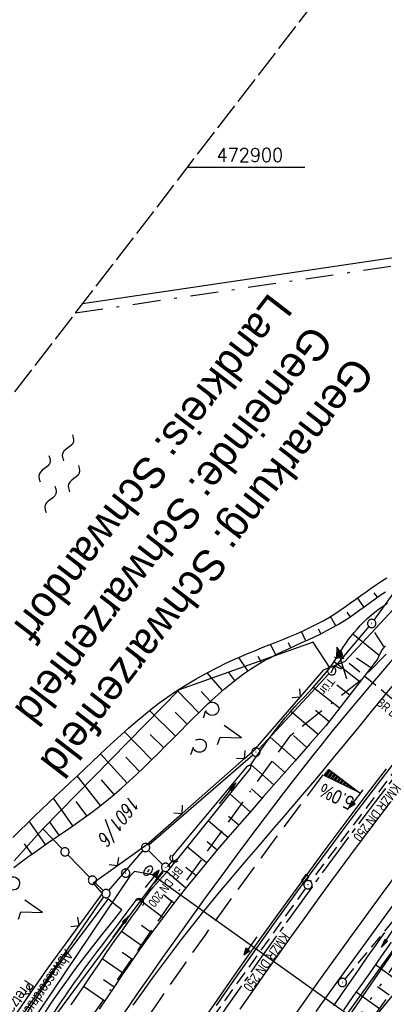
# Model space of a CAD drawing. Extents: x 510908 to 511586, y 472554 to 473315.
# Tile 9 of 34: x 511009 to 511075, y 472749 to 472927. Entities that reach past the tile are written whole.
import ezdxf
from ezdxf.enums import TextEntityAlignment as Align

# ---------------------------------------------------------------- set-up
doc = ezdxf.new("R2010")
doc.units = 0
doc.header["$LTSCALE"] = 10
doc.header["$MEASUREMENT"] = 0
for name, pattern in [('ACAD_ISO16W100', [73, 15, -6.5, 15, -6.5, 15, -7, 1, -7]), ('ACHSE', [5.5, 4, -0.5, 0.5, -0.5]), ('AUSGEZOGEN', [0]), ('LT00', [0]), ('LT05', [0.7, 0.5, -0.2]), ('LT08', [0.42, 0.2, -0.1, 0.02, -0.1]), ('LT09', [0.54, 0.2, -0.1, 0.02, -0.1, 0.02, -0.1]), ('LT14', [0.6, 0.5, -0.1]), ('STRICHLINIE2', [0.375, 0.25, -0.125])]:
    doc.linetypes.add(name, pattern=pattern)
doc.layers.get('0').update_dxf_attribs({"linetype": 'LT00'})
for name, color, linetype in [('--WASSER_NUTZUNG', 180, 'Continuous'), ('-AX-020', 250, 'ACHSE'), ('-Halt-Pfeil', 4, 'LT00'), ('-Haltung', 182, 'STRICHLINIE2'), ('-Haltungsbeschriftung', 182, 'LT00'), ('-QUE-20W', 11, 'LT00'), ('ABWASSERLTG', 24, 'LT00'), ('ABWASSERLTG_TEXT', 26, 'Continuous'), ('BAB-KABEL', 220, 'ACAD_ISO16W100'), ('DFK_AB_L', 21, 'LT00'), ('DFK_AB_P', 7, 'LT00'), ('DFK_FLUR_NR', 250, 'LT00'), ('DFK_GZPKT', 250, 'LT00'), ('DFK_KATASTER', 250, 'LT00'), ('DFK_NUTZUNG', 250, 'LT00'), ('GEMARKUNGSGRENZE', 3, 'LT09'), ('GEMEINDEGRENZE', 3, 'LT08'), ('GRENZNAME', 250, 'Continuous'), ('PFEIL', 140, 'AUSGEZOGEN'), ('TOR_TEXT', 11, 'Continuous'), ('V93_AFBR_BAB', 250, 'LT00'), ('V93_BOESCH', 250, 'LT00'), ('V93_BOSCHUNG', 250, 'LT00'), ('V93_GRABEN', 250, 'LT00'), ('V93_KA_PRUF', 182, 'LT00'), ('V93_LD_MARK', 250, 'LT00'), ('V93_LG_MARK', 250, 'LT05'), ('V93_RASTER', 250, 'LT00'), ('V93_RINNE', 182, 'LT00'), ('V93_SINKK', 182, 'LT00'), ('V93_TOR', 10, 'LT00'), ('V93_UK_DURCH', 182, 'LT00'), ('V93_W_UNT_HY', 130, 'LT00'), ('V93_ZAUN', 40, 'LT00')]:
    doc.layers.add(name, color=color, linetype=linetype)
doc.layers.add('-BLATT_93-RAND', color=7, linetype='LT14', plot=False)
doc.styles.add('Beschrift', font='ARIAL.TTF')
doc.styles.add('Haltungsbeschriftung', font='ARIAL.TTF', dxfattribs={"width": 0.75})
doc.styles.get("Standard").update_dxf_attribs({"font": 'romans.shx'})
doc.styles.add('UNIR-H', font='unir_h.shx', dxfattribs={"width": 0.8})
doc.styles.add('Versorgungsltg', font='ARIAL.TTF', dxfattribs={"width": 0.8, "height": 2})

# ---------------------------------------------------------------- blocks, each defined once
blk = doc.blocks.new('SYMB7201')
at = {"color": 0, "linetype": 'ByBlock'}
for p, q in [((0, 0.385), (-0.11, 0.015)), ((-0.255, -0.385), (-0.115, -0.385)), ((0.445, -0.385), (0.585, -0.385))]:
    blk.add_line(p, q, dxfattribs=at)
for points in [[(0.25, 0.015), (0.11, 0.015), (0, 0.385)], [(-0.393816, -0.383308), (-0.416239, -0.362945), (-0.432849, -0.337617), (-0.442589, -0.308936), (-0.444836, -0.27873), (-0.439449, -0.248923), (-0.426769, -0.221415), (-0.407606, -0.197958), (-0.38318, -0.180047), (-0.355047, -0.168823), (-0.325, -0.165), (-0.294953, -0.168823), (-0.26682, -0.180047), (-0.242394, -0.197959), (-0.223231, -0.221415), (-0.210551, -0.248923), (-0.205164, -0.27873), (-0.207411, -0.308936), (-0.21715, -0.337617), (-0.233761, -0.362945), (-0.256184, -0.383308)], [(0.306185, -0.383308), (0.283761, -0.362945), (0.267151, -0.337617), (0.257411, -0.308936), (0.255164, -0.27873), (0.260552, -0.248923), (0.273231, -0.221415), (0.292394, -0.197958), (0.31682, -0.180047), (0.344953, -0.168823), (0.375, -0.165), (0.405047, -0.168823), (0.43318, -0.180047), (0.457606, -0.197959), (0.476769, -0.221415), (0.489449, -0.248923), (0.494836, -0.27873), (0.492589, -0.308936), (0.48285, -0.337617), (0.466239, -0.362945), (0.443816, -0.383308)]]:
    blk.add_lwpolyline(points, dxfattribs=at)
blk = doc.blocks.new('SYMB7010')
at = {"color": 0, "linetype": 'ByBlock'}
for points in [[(-0.031408, 0.499213), (-0.093728, 0.49134), (-0.15457, 0.475719), (-0.212975, 0.452595), (-0.268021, 0.422333), (-0.31884, 0.385411), (-0.36463, 0.342411), (-0.40467, 0.29401), (-0.438329, 0.240973), (-0.465074, 0.184136), (-0.484486, 0.124395), (-0.496256, 0.062692), (-0.5002, 0)], [(-0.5002, 0), (-0.496256, -0.062692), (-0.484486, -0.124395), (-0.465075, -0.184136), (-0.438329, -0.240973), (-0.404671, -0.29401), (-0.36463, -0.342411), (-0.31884, -0.385411), (-0.268021, -0.422333), (-0.212975, -0.452595), (-0.154571, -0.475719), (-0.093728, -0.49134), (-0.031408, -0.499213), (0.031408, -0.499213)], [(0.5002, 0), (0.496256, 0.062692), (0.484485, 0.124395), (0.465074, 0.184136), (0.438329, 0.240973), (0.40467, 0.29401), (0.36463, 0.342411), (0.31884, 0.385411), (0.268021, 0.422333), (0.212975, 0.452595), (0.15457, 0.475719), (0.093728, 0.49134), (0.031408, 0.499213), (-0.031408, 0.499213)], [(0.031408, -0.499213), (0.093728, -0.491341), (0.15457, -0.475719), (0.212975, -0.452595), (0.268021, -0.422333), (0.31884, -0.385411), (0.36463, -0.342411), (0.404671, -0.294011), (0.438329, -0.240974), (0.465075, -0.184136), (0.484486, -0.124395), (0.496256, -0.062692), (0.500201, 0)]]:
    blk.add_lwpolyline(points, dxfattribs=at)
blk = doc.blocks.new('SYMB0003')
at = {"color": 0, "linetype": 'ByBlock'}
for p, q in [((-0.015712, 0), (0.010166, 0.012015)), ((0, -0.021257), (-0.015712, 0)), ((0.010166, 0.012015), (0, -0.021257))]:
    blk.add_line(p, q, dxfattribs=at)
for points in [[(-0.031395, 0.499013), (-0.093691, 0.491144), (-0.154509, 0.475528), (-0.21289, 0.452414), (-0.267913, 0.422164), (-0.318712, 0.385257), (-0.364484, 0.342274), (-0.404509, 0.293893), (-0.438154, 0.240877), (-0.464888, 0.184062), (-0.484292, 0.124345), (-0.496058, 0.062667), (-0.5, 0)], [(-0.5, 0), (-0.496058, -0.062667), (-0.484292, -0.124345), (-0.464888, -0.184062), (-0.438154, -0.240877), (-0.404509, -0.293893), (-0.364485, -0.342274), (-0.318712, -0.385257), (-0.267914, -0.422164), (-0.21289, -0.452414), (-0.154509, -0.475529), (-0.093691, -0.491144), (-0.031395, -0.499014), (0.031395, -0.499014)], [(0.5, 0), (0.496057, 0.062667), (0.484292, 0.124345), (0.464888, 0.184062), (0.438153, 0.240877), (0.404509, 0.293893), (0.364484, 0.342274), (0.318712, 0.385257), (0.267913, 0.422164), (0.21289, 0.452414), (0.154509, 0.475528), (0.093691, 0.491144), (0.031395, 0.499013), (-0.031395, 0.499013)], [(0.031395, -0.499014), (0.093691, -0.491144), (0.154509, -0.475529), (0.21289, -0.452414), (0.267914, -0.422164), (0.318712, -0.385257), (0.364485, -0.342274), (0.404509, -0.293893), (0.438154, -0.240877), (0.464889, -0.184062), (0.484292, -0.124345), (0.496058, -0.062667), (0.5, 0)]]:
    blk.add_lwpolyline(points, dxfattribs=at)
blk = doc.blocks.new('SYMB7250')
at = {"color": 0, "linetype": 'ByBlock'}
for points in [[(-0.25, 0.28), (-0.208333, 0.308889), (-0.166667, 0.331111), (-0.125, 0.34), (-0.083333, 0.331111), (-0.041667, 0.308889), (0, 0.28)], [(0, 0.28), (0.041667, 0.251111), (0.083333, 0.228889), (0.125, 0.22), (0.166667, 0.228889), (0.208333, 0.251111), (0.25, 0.28)], [(-0.74, 0), (-0.698333, 0.028889), (-0.656667, 0.051111), (-0.615, 0.06), (-0.573333, 0.051111), (-0.531667, 0.028889), (-0.49, 0)], [(-0.49, 0), (-0.448333, -0.028889), (-0.406667, -0.051111), (-0.365, -0.06), (-0.323333, -0.051111), (-0.281667, -0.028889), (-0.24, 0)], [(0.24, 0), (0.281667, 0.028889), (0.323333, 0.051111), (0.365, 0.06), (0.406667, 0.051111), (0.448333, 0.028889), (0.49, 0)], [(0.49, 0), (0.531667, -0.028889), (0.573333, -0.051111), (0.615, -0.06), (0.656667, -0.051111), (0.698333, -0.028889), (0.74, 0)], [(-0.25, -0.28), (-0.208333, -0.251111), (-0.166667, -0.228889), (-0.125, -0.22), (-0.083333, -0.228889), (-0.041667, -0.251111), (0, -0.28)], [(0, -0.28), (0.041667, -0.308889), (0.083333, -0.331111), (0.125, -0.34), (0.166667, -0.331111), (0.208333, -0.308889), (0.25, -0.28)]]:
    blk.add_lwpolyline(points, dxfattribs=at)
blk = doc.blocks.new('SYMB0070')
at = {"color": 0, "linetype": 'ByBlock'}
for p, q in [((-0.5, 0), (0.2, 0)), ((0.5, 0), (0.2, 0.1)), ((0.2, 0.1), (0.2, 0)), ((0.468, 0), (0.21, 0.086)), ((0.21, 0.086), (0.21, -0.086)), ((0.21, -0.086), (0.468, 0)), ((0.22, -0.072), (0.437, 0)), ((0.23, -0.058), (0.405, 0)), ((0.24, -0.045), (0.374, 0)), ((0.342, 0), (0.25, 0.031)), ((0.25, 0.031), (0.25, -0.031)), ((0.25, -0.031), (0.342, 0)), ((0.26, -0.017), (0.31, 0)), ((0.27, -0.003), (0.279, 0))]:
    blk.add_line(p, q, dxfattribs=at)
for points in [[(0.2, 0), (0.2, -0.1), (0.5, 0)], [(0.437, 0), (0.22, 0.072), (0.22, -0.072)], [(0.405, 0), (0.23, 0.058), (0.23, -0.058)], [(0.374, 0), (0.24, 0.045), (0.24, -0.045)], [(0.31, 0), (0.26, 0.017), (0.26, -0.017)], [(0.279, 0), (0.27, 0.003), (0.27, -0.003)]]:
    blk.add_lwpolyline(points, dxfattribs=at)
blk = doc.blocks.new('SYMB1121')
at = {"color": 0, "linetype": 'ByBlock'}
blk.add_line((-0.15, 0), (0.15, 0), dxfattribs=at)
for points in [[(-0.5, 0, 0), (-0.49, 0.06, 0), (-0.46, 0.115, 0), (-0.415, 0.165, 0), (-0.355, 0.21, 0), (-0.28, 0.25, 0), (-0.19, 0.275, 0), (-0.1, 0.295, 0), (0, 0.3, 0)], [(0, -0.3, 0), (-0.1, -0.295, 0), (-0.19, -0.275, 0), (-0.28, -0.25, 0), (-0.355, -0.21, 0), (-0.415, -0.165, 0), (-0.46, -0.115, 0), (-0.49, -0.06, 0), (-0.5, 0, 0)], [(0, 0.3, 0), (0.1, 0.295, 0), (0.19, 0.275, 0), (0.28, 0.25, 0), (0.355, 0.21, 0), (0.415, 0.165, 0), (0.46, 0.115, 0), (0.49, 0.06, 0), (0.5, 0, 0)], [(0.5, 0, 0), (0.49, -0.06, 0), (0.46, -0.115, 0), (0.415, -0.165, 0), (0.355, -0.21, 0), (0.28, -0.25, 0), (0.19, -0.275, 0), (0.1, -0.295, 0), (0, -0.3, 0)]]:
    blk.add_polyline3d(points, dxfattribs=at)
blk = doc.blocks.new('SYMB0024')
at = {"color": 0, "linetype": 'ByBlock'}
for p, q in [((-0.5, 0.5), (0, 0)), ((0, 0), (0.5, 0.5))]:
    blk.add_line(p, q, dxfattribs=at)
blk = doc.blocks.new('Pfreil3')
at = {"layer": 'PFEIL'}
blk.add_hatch(color=256, dxfattribs=at).paths.add_polyline_path([(-1.55, 0.27), (-1.55, -0.27), (0, 0)])
for p, q in [((-1.55, 0), (-4.83, 0)), ((-1.55, -0.27), (-1.55, 0.27)), ((-1.55, 0.27), (0, 0)), ((0, 0), (-1.55, -0.27))]:
    blk.add_line(p, q, dxfattribs=at)
blk = doc.blocks.new('SYMB0652')
at = {"color": 0, "linetype": 'ByBlock'}
blk.add_lwpolyline([(-0.15, -0.075), (0.15, -0.075), (0.15, 0.075), (-0.15, 0.075), (-0.15, -0.075)], dxfattribs=at)
blk = doc.blocks.new('SYMB1107')
at = {"color": 0, "linetype": 'ByBlock'}
for points in [[(-0.2, 0), (-0.196157, 0.039018), (-0.184776, 0.076537), (-0.166294, 0.111114), (-0.141421, 0.141421), (-0.111114, 0.166294), (-0.076537, 0.184776), (-0.039018, 0.196157), (0, 0.2)], [(0, 0.2), (0.039018, 0.196157), (0.076537, 0.184776), (0.111114, 0.166294), (0.141421, 0.141421), (0.166294, 0.111114), (0.184776, 0.076537), (0.196157, 0.039018), (0.2, 0)]]:
    blk.add_lwpolyline(points, dxfattribs=at)

msp = doc.modelspace()

# ---------------------------------------------------------------- linework, layer by layer
at = {"layer": '-AX-020', "ltscale": 0.2, "flags": 128}
msp.add_lwpolyline([(511480.55, 473221.7), (511477.57, 473218.19), (511475.55, 473215.81), (511467.29, 473206.2), (511458.98, 473196.64), (511450.61, 473187.13), (511442.18, 473177.67), (511433.71, 473168.25), (511425.19, 473158.87), (511416.62, 473149.54), (511408.01, 473140.24), (511399.37, 473130.98), (511390.68, 473121.76), (511381.96, 473112.57), (511373.2, 473103.41), (511364.42, 473094.28), (511355.61, 473085.17), (511346.77, 473076.1), (511337.91, 473067.04), (511329.03, 473058), (511320.13, 473048.99), (511311.22, 473039.98), (511302.29, 473031), (511293.34, 473022.02), (511284.39, 473013.05), (511275.44, 473004.09), (511266.47, 472995.14), (511255.91, 472984.59), (511236.79, 472965.5), (511230.18, 472958.9), (511223.57, 472952.29), (511216.96, 472945.68), (511210.37, 472939.06), (511203.78, 472932.43), (511197.22, 472925.79), (511190.66, 472919.13), (511184.13, 472912.44), (511177.62, 472905.74), (511171.14, 472899.01), (511164.68, 472892.25), (511158.26, 472885.46), (511151.88, 472878.64), (511145.53, 472871.79), (511139.22, 472864.89), (511132.96, 472857.96), (511126.75, 472850.98), (511120.58, 472843.95), (511114.48, 472836.88), (511109.32, 472830.82), (511103.32, 472823.65), (511097.39, 472816.44), (511091.51, 472809.17), (511085.7, 472801.85), (511079.95, 472794.49), (511074.26, 472787.07), (511068.64, 472779.61), (511063.08, 472772.1), (511057.59, 472764.54), (511052.16, 472756.93), (511046.8, 472749.28), (511041.5, 472741.58), (511036.27, 472733.84), (511031.1, 472726.05), (511026.01, 472718.22), (511020.98, 472710.35), (511016.01, 472702.43), (511011.12, 472694.47), (511006.29, 472686.47), (511001.53, 472678.43), (510996.84, 472670.35), (510992.82, 472663.27)], dxfattribs=at)
at = {"layer": '-BLATT_93-RAND'}
msp.add_lwpolyline([(511358.83, 473315.34), (510907.64, 472728.79), (511135.12, 472553.81), (511586.31, 473140.35), (511358.83, 473315.34)], dxfattribs=at)
at = {"layer": '-Haltung'}
for p, q in [((511082, 472799.49), (511066.98, 472811.93)), ((511082.12, 472798.42), (511061.55, 472771.38)), ((511067.79, 472753.75), (511095.66, 472787.57)), ((511031.14, 472768.12), (511036.61, 472775.03)), ((511060.66, 472770.17), (511043.98, 472746.98))]:
    msp.add_line(p, q, dxfattribs=at)
at = {"layer": '-QUE-20W'}
for p, q in [((511064.92, 472791.54), (511064.08, 472790.43)), ((511064.36, 472790.3), (511065.16, 472791.36)), ((511065.4, 472791.18), (511064.63, 472790.16)), ((511064.91, 472790.03), (511065.64, 472790.99)), ((511065.87, 472790.81), (511065.18, 472789.9)), ((511065.46, 472789.76), (511066.11, 472790.63)), ((511066.35, 472790.45), (511065.73, 472789.63)), ((511066.01, 472789.5), (511066.59, 472790.27)), ((511066.83, 472790.09), (511066.28, 472789.36)), ((511066.56, 472789.23), (511067.07, 472789.91)), ((511067.31, 472789.73), (511066.83, 472789.1)), ((511067.11, 472788.96), (511067.55, 472789.55)), ((511067.79, 472789.37), (511067.38, 472788.83)), ((511067.66, 472788.7), (511068.03, 472789.18)), ((511068.27, 472789), (511067.94, 472788.57)), ((511068.21, 472788.43), (511068.51, 472788.82)), ((511068.75, 472788.64), (511068.49, 472788.3)), ((511068.76, 472788.17), (511068.98, 472788.46)), ((511069.22, 472788.28), (511069.04, 472788.03)), ((511069.31, 472787.9), (511069.46, 472788.1)), ((511069.7, 472787.92), (511069.59, 472787.77)), ((511069.86, 472787.63), (511069.94, 472787.74)), ((511070.18, 472787.55), (511070.14, 472787.5)), ((511070.41, 472787.37), (511070.42, 472787.37))]:
    msp.add_line(p, q, dxfattribs=at)
msp.add_lwpolyline([(511064.03, 472790.45), (511064.87, 472791.57), (511070.46, 472787.35), (511064.03, 472790.45)], dxfattribs=at)
at = {"layer": 'ABWASSERLTG', "flags": 128}
msp.add_lwpolyline([(511211.63, 472848.92), (511201.68, 472847.15), (511171.44, 472834.36), (511156.41, 472829.24), (511134.61, 472818.4), (511114.22, 472797.29), (511073.5, 472747.41), (511072.75, 472746.5), (511069.58, 472746.42), (511033.03, 472772.56), (511029.88, 472773.17), (511029.03, 472772.32), (510975.32, 472692.6), (510968.97, 472681.62)], dxfattribs=at)
at = {"layer": 'BAB-KABEL', "ltscale": 0.03, "flags": 128}
msp.add_lwpolyline([(511460.4, 473237.2), (511450.63, 473224.7), (511393.07, 473164.53), (511363.02, 473132.87), (511308.52, 473076.45), (511275.57, 473040.36), (511243.01, 473009.33), (511235.22, 472986.05), (511231.03, 472981.06), (511075.99, 472813.11), (511070.24, 472807.3), (511057.8, 472797.51), (511038.03, 472769.96), (511010.69, 472730.53), (510983.88, 472687.19), (510977.21, 472675.28)], dxfattribs=at)
at = {"layer": 'DFK_AB_L'}
for p, q in [((511073.03, 472818.46), (511076.6, 472823.38)), ((511065.87, 472809.89), (511072.11, 472817.28)), ((511052.23, 472795.23), (511064.88, 472808.77)), ((511032.42, 472777.98), (511051.15, 472794.19)), ((511032.38, 472776.96), (511034.92, 472774.45)), ((511008.15, 472737.19), (511035, 472773.32)), ((511082.03, 472766.87), (511031.07, 472692.68))]:
    msp.add_line(p, q, dxfattribs=at)
at = {"layer": 'DFK_KATASTER'}
for p, q in [((511020.5, 472875.51), (511145.94, 472894.06)), ((511062.07, 472814.5), (511037.92, 472805.9)), ((511064.99, 472809.95), (511062.07, 472814.5)), ((511013.32, 472780.83), (511037.92, 472805.9)), ((511013.32, 472780.83), (511008.18, 472775.12)), ((511016.8, 472777.25), (511013.32, 472780.83)), ((511017.84, 472776.17), (511021.76, 472772.14)), ((511025.21, 472769.76), (511031.36, 472776.92)), ((511022.81, 472771.07), (511024.19, 472769.72)), ((511004.4, 472739.68), (511024.29, 472768.57))]:
    msp.add_line(p, q, dxfattribs=at)
at = {"layer": 'GEMARKUNGSGRENZE', "ltscale": 2.5, "flags": 128}
msp.add_lwpolyline([(511338.82, 472915.91), (511340.72, 472885.88), (511337.39, 472885.57), (511309.65, 472881.53), (511259.85, 472877.77), (511252.99, 472872.45), (511243.28, 472879.23), (511234.25, 472878.22), (511233.26, 472867.44), (511216.03, 472862.71), (511207.8, 472857.96), (511191.39, 472853.61), (511190.75, 472855.64), (511140.81, 472836.03), (511125.01, 472817.8), (511083.65, 472766.59), (511031.93, 472691.27), (511009.32, 472650.58)], dxfattribs=at)
at = {"layer": 'GEMEINDEGRENZE', "ltscale": 2.5, "flags": 128}
msp.add_lwpolyline([(511019.18, 472873.8), (511146.16, 472892.58), (511195.26, 472899.6), (511201.67, 472900.51), (511223.68, 472902.03), (511269.48, 472908.97), (511289.9, 472910.51), (511314.46, 472912.24), (511337.44, 472915.73), (511366.74, 472919.53), (511385.9, 472920.01), (511396.54, 472920.5), (511404.3, 472920.82), (511416.29, 472919.32)], dxfattribs=at)
at = {"layer": 'V93_AFBR_BAB'}
for points in [[(511062.59, 472747.94), (511064.95, 472751.27), (511067.32, 472754.58), (511069.71, 472757.88), (511072.11, 472761.17), (511074.52, 472764.46), (511076.94, 472767.74), (511079.36, 472770.99), (511081.78, 472774.24), (511084.22, 472777.49), (511086.67, 472780.72), (511089.13, 472783.94), (511091.61, 472787.15), (511093.9, 472790.09), (511096.21, 472793.03), (511098.53, 472795.95), (511100.86, 472798.87), (511103.19, 472801.78), (511107.52, 472807.12), (511111.88, 472812.44), (511116.27, 472817.73), (511117.54, 472819.24), (511118.8, 472820.75)], [(511077.7, 472812.95), (511075.93, 472810.88), (511074.15, 472808.81), (511072.39, 472806.74), (511070.63, 472804.66), (511068.87, 472802.58), (511067.13, 472800.48), (511065.41, 472798.37), (511063.65, 472796.19), (511061.91, 472794), (511060.18, 472791.8), (511058.46, 472789.59), (511056.75, 472787.38), (511055.05, 472785.15), (511051.9, 472781), (511048.78, 472776.83), (511045.68, 472772.65), (511042.61, 472768.44), (511039.56, 472764.22), (511037.22, 472760.94), (511034.9, 472757.65), (511032.59, 472754.36), (511030.3, 472751.05), (511028.01, 472747.73)], [(511048.89, 472748.36), (511051.18, 472751.64), (511053.48, 472754.91), (511055.84, 472758.25), (511058.2, 472761.58), (511060.58, 472764.91), (511062.98, 472768.22), (511065.39, 472771.52), (511067.81, 472774.81), (511069.84, 472777.54), (511071.88, 472780.26), (511073.94, 472782.97), (511076, 472785.67)], [(511027.56, 472766.26), (511026.34, 472767.17), (511025.08, 472768.24), (511015.23, 472755.18), (511001.94, 472734.67), (510993.71, 472720.42), (510989.35, 472713.44), (510980.32, 472697.83), (510970.47, 472680.46)], [(511013.5, 472747.4), (511014.85, 472749.43), (511016.22, 472751.43), (511017.63, 472753.42), (511018.82, 472755.06), (511020.03, 472756.68), (511021.26, 472758.29), (511022.5, 472759.9), (511023.76, 472761.49), (511025.02, 472763.08), (511026.29, 472764.67), (511027.56, 472766.26)]]:
    msp.add_lwpolyline(points, dxfattribs=at)
at = {"layer": 'V93_BOESCH'}
for points in [[(511007.96, 472779.28), (511009.21, 472780.56), (511010.49, 472781.82), (511011.78, 472783.07), (511013.08, 472784.31), (511014.38, 472785.55), (511015.7, 472786.78), (511017.02, 472788.01), (511018.34, 472789.24), (511019.65, 472790.47), (511020.95, 472791.7), (511022.24, 472792.93), (511023.53, 472794.16), (511024.83, 472795.39), (511026.13, 472796.6), (511027.44, 472797.81), (511028.76, 472798.99), (511030.1, 472800.16), (511031.46, 472801.3), (511032.84, 472802.41), (511034.24, 472803.49), (511035.68, 472804.53), (511037.4, 472805.7), (511039.17, 472806.82), (511040.97, 472807.88), (511042.81, 472808.9), (511044.67, 472809.87), (511046.56, 472810.79), (511048.47, 472811.66), (511050.4, 472812.5), (511051.64, 472813.01), (511052.88, 472813.5), (511054.12, 472814), (511055.36, 472814.49), (511056.59, 472814.99), (511057.82, 472815.49), (511059.05, 472816.01), (511060.26, 472816.55), (511061.47, 472817.11), (511062.65, 472817.7), (511063.83, 472818.33), (511064.98, 472819), (511065.95, 472819.6), (511066.9, 472820.23), (511067.84, 472820.88), (511068.78, 472821.54), (511069.71, 472822.21), (511070.64, 472822.89), (511071.57, 472823.56), (511072.5, 472824.22), (511073.43, 472824.87), (511074.37, 472825.5), (511075.32, 472826.1)], [(511008.13, 472773.91), (511009.36, 472774.85), (511010.6, 472775.78), (511011.87, 472776.68), (511013.14, 472777.58), (511014.43, 472778.46), (511015.72, 472779.34), (511017.01, 472780.21), (511018.3, 472781.09), (511019.59, 472781.98), (511020.86, 472782.88), (511022.11, 472783.8), (511023.35, 472784.73), (511024.78, 472785.87), (511026.18, 472787.03), (511027.56, 472788.22), (511028.91, 472789.43), (511030.24, 472790.67), (511031.56, 472791.93), (511032.87, 472793.2), (511034.17, 472794.49), (511035.46, 472795.78), (511036.76, 472797.09), (511038.05, 472798.39), (511039.34, 472799.7), (511040.44, 472800.79), (511041.54, 472801.88), (511042.65, 472802.96), (511043.78, 472804.02), (511044.92, 472805.06), (511046.07, 472806.07), (511047.25, 472807.05), (511048.46, 472807.99), (511049.68, 472808.89), (511050.94, 472809.75), (511052.23, 472810.55), (511053.3, 472811.17), (511054.39, 472811.75), (511055.5, 472812.31), (511056.62, 472812.85), (511057.74, 472813.37), (511058.88, 472813.89), (511060.02, 472814.4), (511061.15, 472814.92), (511062.29, 472815.45), (511063.41, 472816), (511064.53, 472816.57), (511065.63, 472817.16), (511066.72, 472817.79), (511067.68, 472818.39), (511068.62, 472819.01), (511069.55, 472819.65), (511070.47, 472820.3), (511071.39, 472820.97), (511072.31, 472821.63), (511073.22, 472822.29), (511074.14, 472822.93), (511075.06, 472823.56)], [(511050.79, 472792.41), (511051.27, 472793.12), (511051.75, 472793.83), (511052.59, 472795.03), (511053.43, 472796.21), (511054.29, 472797.39), (511055.17, 472798.55), (511056.07, 472799.7), (511057, 472800.83), (511057.95, 472801.93), (511058.75, 472802.81), (511059.55, 472803.68), (511060.37, 472804.54), (511061.18, 472805.41), (511061.99, 472806.27), (511062.78, 472807.15), (511063.56, 472808.04), (511064.31, 472808.94), (511065.03, 472809.87), (511065.71, 472810.84), (511066.16, 472811.51), (511066.59, 472812.2), (511067.02, 472812.89), (511067.46, 472813.58), (511067.9, 472814.26), (511068.37, 472814.92), (511068.88, 472815.58), (511069.41, 472816.22), (511069.97, 472816.84), (511070.54, 472817.46), (511071.12, 472818.06), (511071.7, 472818.66), (511072.9, 472819.68), (511074.15, 472820.64), (511075.45, 472821.53)], [(511075.07, 472813.83), (511074.76, 472813.51), (511074.49, 472813.15), (511074.26, 472812.75), (511074.04, 472812.32), (511073.84, 472811.87), (511073.64, 472811.41), (511064.33, 472799.42), (511061.53, 472796.24), (511058.73, 472793.06), (511055.92, 472789.87), (511053.12, 472786.69), (511051.39, 472784.71), (511049.65, 472782.73), (511047.93, 472780.74), (511046.21, 472778.75), (511044.51, 472776.75), (511042.81, 472774.74), (511041.14, 472772.71), (511039.48, 472770.67), (511037.85, 472768.61), (511036.24, 472766.53), (511034.75, 472764.57), (511033.29, 472762.59), (511031.85, 472760.59), (511030.42, 472758.58), (511029.01, 472756.56), (511027.62, 472754.53), (511026.23, 472752.48), (511024.86, 472750.44), (511023.49, 472748.38)], [(511031.07, 472767.41), (511031.43, 472767.95), (511031.8, 472768.49), (511032.18, 472769.02), (511032.69, 472769.68), (511033.23, 472770.32), (511033.78, 472770.95), (511034.34, 472771.58), (511034.9, 472772.2), (511035.46, 472772.82), (511036.01, 472773.45), (511036.55, 472774.1), (511036.9, 472774.55), (511037.24, 472775), (511037.57, 472775.45)], [(511073.36, 472747.53), (511075.17, 472750.09)]]:
    msp.add_lwpolyline(points, dxfattribs=at)
at = {"layer": 'V93_BOSCHUNG'}
for p, q in [((511073.62, 472822.57), (511073.06, 472823.39)), ((511071.19, 472820.82), (511070.05, 472822.46)), ((511068.72, 472819.08), (511068.18, 472819.9)), ((511066.14, 472817.45), (511065.18, 472819.12)), ((511060.72, 472814.72), (511059.92, 472816.4)), ((511063.45, 472816.02), (511063.03, 472816.85)), ((511074.78, 472813.68), (511073.15, 472816.23)), ((511057.99, 472813.48), (511057.58, 472814.35)), ((511073.94, 472812.09), (511069.17, 472815.94)), ((511055.3, 472812.21), (511054.35, 472814.09)), ((511050.27, 472809.3), (511048.63, 472811.73)), ((511052.72, 472810.84), (511052.11, 472811.89)), ((511070.46, 472807.31), (511065.8, 472810.96)), ((511072.42, 472809.83), (511069.86, 472811.59)), ((511045.72, 472805.76), (511042.95, 472808.97)), ((511047.95, 472807.6), (511046.86, 472809)), ((511041.44, 472801.78), (511037.54, 472805.79)), ((511043.56, 472803.82), (511041.88, 472805.62)), ((511066.78, 472802.57), (511062.02, 472806.31)), ((511068.62, 472804.94), (511066.31, 472806.75)), ((511037.23, 472797.57), (511032.58, 472802.2)), ((511039.34, 472799.69), (511037.17, 472801.87)), ((511062.92, 472797.82), (511058.02, 472802)), ((511064.9, 472800.15), (511062.45, 472802.15)), ((511032.96, 472793.29), (511028.03, 472798.34)), ((511035.11, 472795.43), (511032.69, 472797.86)), ((511058.92, 472793.27), (511054.28, 472797.37)), ((511060.89, 472795.52), (511058.51, 472797.64)), ((511028.51, 472789.07), (511023.73, 472794.35)), ((511030.76, 472791.17), (511028.31, 472793.76)), ((511056.94, 472791.03), (511054.73, 472792.98)), ((511054.97, 472788.79), (511050.79, 472792.42)), ((511023.75, 472785.04), (511019.55, 472790.38)), ((511026.17, 472787.02), (511023.9, 472789.69)), ((511052.81, 472786.38), (511050.93, 472788.04)), ((511018.76, 472781.41), (511015.28, 472786.38)), ((511050.71, 472783.92), (511047.01, 472787.15)), ((511021.26, 472783.17), (511019.35, 472785.79)), ((511046.67, 472779.28), (511043.1, 472782.32)), ((511048.62, 472781.54), (511046.81, 472783.1)), ((511013.79, 472778.02), (511010.88, 472782.21)), ((511016.26, 472779.7), (511014.67, 472782.01)), ((511011.37, 472776.33), (511010.03, 472778.18)), ((511042.8, 472774.72), (511039.33, 472777.63)), ((511044.73, 472777.01), (511042.97, 472778.49)), ((511039.11, 472773.92), (511040.92, 472772.5)), ((511035.67, 472773.15), (511039.1, 472770.21)), ((511035.1, 472769.02), (511036.94, 472767.55)), ((511031.25, 472767.78), (511035.01, 472764.9)), ((511032.94, 472762.14), (511031.12, 472763.45)), ((511027.48, 472762.43), (511031.26, 472759.76)), ((511024.03, 472757.48), (511027.85, 472754.86)), ((511027.64, 472758.64), (511029.54, 472757.32)), ((511077.48, 472753.3), (511073.28, 472756.33)), ((511020.66, 472752.5), (511024.5, 472749.9)), ((511024.25, 472753.69), (511026.17, 472752.39)), ((511075.73, 472750.88), (511073.64, 472752.37)), ((511074, 472748.44), (511069.82, 472751.41))]:
    msp.add_line(p, q, dxfattribs=at)
at = {"layer": 'V93_GRABEN'}
for p, q in [((511036.68, 472775.95), (511050.19, 472792.13)), ((511050.67, 472791.71), (511037.57, 472775.45))]:
    msp.add_line(p, q, dxfattribs=at)
for points in [[(511050.19, 472792.13), (511050.38, 472792.25), (511050.55, 472792.35), (511050.69, 472792.41), (511050.79, 472792.41), (511050.82, 472792.32), (511050.8, 472792.16), (511050.74, 472791.95), (511050.67, 472791.71)], [(511036.68, 472775.95), (511036.66, 472775.68), (511036.67, 472775.44), (511036.7, 472775.25), (511036.78, 472775.13), (511036.92, 472775.12), (511037.11, 472775.18), (511037.33, 472775.3), (511037.57, 472775.45)], [(511030.16, 472768.03), (511030.41, 472768.09), (511030.65, 472768.12), (511030.85, 472768.11), (511030.99, 472768.03), (511031.06, 472767.87), (511031.08, 472767.66), (511031.07, 472767.41)], [(511015.14, 472747.43), (511016.37, 472749.3), (511017.63, 472751.15), (511018.91, 472752.98), (511019.93, 472754.4), (511020.97, 472755.82), (511022.01, 472757.22), (511023.07, 472758.62), (511024.13, 472760.02), (511025.19, 472761.41), (511026.25, 472762.81), (511027.31, 472764.21), (511028.36, 472765.61), (511029.26, 472766.82), (511030.16, 472768.03)], [(511031.07, 472767.41), (511030.19, 472766.2), (511029.31, 472764.98), (511027.78, 472762.85), (511026.26, 472760.71), (511024.77, 472758.55), (511023.28, 472756.38), (511021.81, 472754.21), (511020.34, 472752.03), (511018.4, 472749.13)], [(511074.87, 472762.16), (511073.32, 472759.98), (511071.79, 472757.79), (511070.26, 472755.6), (511068.74, 472753.4), (511067.22, 472751.2), (511065.71, 472748.99)], [(511067.56, 472748.17), (511069.27, 472750.63), (511070.99, 472753.08), (511072.71, 472755.53), (511074.44, 472757.98), (511076.18, 472760.41)]]:
    msp.add_lwpolyline(points, dxfattribs=at)
at = {"layer": 'V93_LD_MARK'}
for points in [[(511029.62, 472749.07), (511031.36, 472751.52), (511033.11, 472753.95), (511034.89, 472756.37), (511036.68, 472758.77), (511038.51, 472761.15), (511040.36, 472763.51), (511041.95, 472765.5), (511043.56, 472767.48), (511045.18, 472769.44), (511046.82, 472771.4), (511048.46, 472773.34), (511050.12, 472775.28), (511051.78, 472777.22), (511053.44, 472779.15), (511055.1, 472781.09), (511056.76, 472783.02), (511059.76, 472786.54), (511062.74, 472790.07), (511065.7, 472793.62), (511068.65, 472797.18), (511070.62, 472799.58), (511072.58, 472801.99), (511074.54, 472804.4), (511076.5, 472806.82)], [(511080.32, 472777.1), (511074.59, 472769.4), (511068.92, 472761.64), (511063.31, 472753.84), (511057.77, 472745.99)]]:
    msp.add_lwpolyline(points, dxfattribs=at)
at = {"layer": 'V93_LG_MARK', "flags": 128}
msp.add_lwpolyline([(510984.22, 472669.88), (510985.19, 472671.59), (510987.56, 472675.71), (510989.94, 472679.82), (510992.07, 472683.47), (510994.21, 472687.11), (510996.36, 472690.74), (510998.53, 472694.37), (511000.71, 472697.99), (511002.91, 472701.6), (511005.39, 472705.62), (511007.89, 472709.64), (511010.41, 472713.65), (511012.95, 472717.64), (511015.5, 472721.62), (511018.15, 472725.73), (511020.82, 472729.82), (511023.51, 472733.9), (511026.21, 472737.97), (511028.94, 472742.03), (511031.62, 472745.98), (511034.33, 472749.92), (511037.06, 472753.85), (511039.81, 472757.76), (511042.57, 472761.66), (511045.54, 472765.8), (511048.52, 472769.93), (511051.52, 472774.04), (511054.54, 472778.14), (511057.57, 472782.23), (511059.13, 472784.32), (511060.69, 472786.4), (511062.26, 472788.48), (511063.82, 472790.57)], dxfattribs=at)
at = {"layer": 'V93_RASTER'}
msp.add_line((511060.53, 472900), (511039.34, 472900), dxfattribs=at)
at = {"layer": 'V93_RINNE'}
for points in [[(511044.6, 472749.01), (511047.33, 472752.93), (511050.08, 472756.83), (511054.9, 472763.6), (511059.78, 472770.33), (511064.72, 472777.02), (511067.43, 472780.65), (511070.16, 472784.27), (511072.91, 472787.88), (511075.67, 472791.47), (511077.61, 472793.96), (511079.56, 472796.45), (511081.51, 472798.93), (511083.47, 472801.41), (511085.43, 472803.89), (511087.4, 472806.37), (511089.36, 472808.84), (511091.32, 472811.32), (511093.87, 472814.55), (511096.41, 472817.78), (511098.95, 472821.01), (511101.49, 472824.25)], [(511075.19, 472791.65), (511073, 472788.8), (511070.82, 472785.94), (511068.65, 472783.07), (511066.49, 472780.2), (511064.35, 472777.31), (511061.38, 472773.3), (511058.43, 472769.27), (511055.49, 472765.24), (511052.58, 472761.18), (511049.69, 472757.12), (511046.93, 472753.2), (511044.18, 472749.27), (511041.46, 472745.32)]]:
    msp.add_lwpolyline(points, dxfattribs=at)
at = {"layer": 'V93_ZAUN'}
for p, q in [((511059.75, 472804.62), (511063.98, 472809.52)), ((511065.8, 472810.23), (511063.98, 472809.52)), ((511038.43, 472783.62), (511049.7, 472793.51)), ((511068.28, 472747.64), (511077.05, 472759.81)), ((511002.63, 472738.92), (511011.13, 472751.27))]:
    msp.add_line(p, q, dxfattribs=at)
for points in [[(511076.53, 472820.43), (511067.7, 472810.91), (511066.7, 472810.59), (511065.8, 472810.23)], [(511049.7, 472793.51), (511051.62, 472795.19), (511059.75, 472804.62)], [(511026.76, 472774.22), (511032.05, 472778.02), (511038.43, 472783.62)], [(511019.87, 472763.46), (511024.1, 472769.22), (511022.43, 472771.1), (511026.76, 472774.22)], [(511011.13, 472751.27), (511014.27, 472755.84), (511019.87, 472763.46)]]:
    msp.add_lwpolyline(points, dxfattribs=at)

# ---------------------------------------------------------------- block references
at = {"layer": '--WASSER_NUTZUNG', "xscale": 9.999999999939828, "yscale": 10.00000000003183, "zscale": 10, "rotation": 251.2882999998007}
msp.add_blockref('SYMB7250', (511016.29, 472844.85), dxfattribs=at)
at = {"layer": '-Halt-Pfeil', "yscale": 4, "zscale": 4}
for p, xscale, rotation in [((511069.76, 472786.26), 4.000000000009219, 232.7320521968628), ((511033.06, 472771.83), 4.00000000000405, 51.65142219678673), ((511050.71, 472759.77), 4.000000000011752, 234.2851221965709)]:
    msp.add_blockref('SYMB0070', p, dxfattribs=dict(at, xscale=xscale, rotation=rotation))
at = {"layer": 'DFK_AB_P', "xscale": 1.499999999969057, "yscale": 1.5, "zscale": 1.5, "rotation": 251.2881100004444}
for p in [(511072.59, 472817.85), (511065.39, 472809.32), (511051.72, 472794.68), (511031.85, 472777.49), (511035.45, 472773.92)]:
    msp.add_blockref('SYMB0003', p, dxfattribs=at)
at = {"layer": 'DFK_GZPKT', "xscale": 1.499999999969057, "yscale": 1.5, "zscale": 1.5, "rotation": 251.2881100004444}
for p in [(511017.32, 472776.71), (511022.28, 472771.6), (511024.72, 472769.19)]:
    msp.add_blockref('SYMB7010', p, dxfattribs=at)
at = {"layer": 'DFK_NUTZUNG', "yscale": 10, "zscale": 10, "rotation": 251.28826}
for p, xscale in [((511045.49, 472798.48), 9.999999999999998), ((511009.61, 472767.02), 10)]:
    msp.add_blockref('SYMB7201', p, dxfattribs=dict(at, xscale=xscale))
at = {"layer": 'PFEIL'}
for p, rotation in [((511048.11, 472789.13), 51.13305393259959), ((511028.81, 472765.21), 53.33062035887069), ((511074.35, 472759.52), 235.6277269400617)]:
    msp.add_blockref('Pfreil3', p, dxfattribs=dict(at, rotation=rotation))
at = {"layer": 'V93_KA_PRUF', "xscale": 1.499999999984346, "yscale": 1.5, "zscale": 1.5, "rotation": 232.4313115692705}
for p in [(511028.26, 472772.87), (511061.1, 472770.78), (511067.31, 472753.18)]:
    msp.add_blockref('SYMB0003', p, dxfattribs=at)
at = {"layer": 'V93_SINKK', "xscale": 4.500000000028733, "yscale": 4.5, "zscale": 4.5, "rotation": 233.7528231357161}
msp.add_blockref('SYMB0652', (511060.61, 472771.89), dxfattribs=at)
at = {"layer": 'V93_TOR', "xscale": 5.999999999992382, "yscale": 5.999999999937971, "zscale": 6, "rotation": 107.6547644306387}
msp.add_blockref('SYMB0070', (511067.2, 472810.74), dxfattribs=at)
at = {"layer": 'V93_UK_DURCH', "zscale": 4}
for p, xscale, yscale, rotation in [((511066.4, 472812.4), 4.000000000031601, 4.000000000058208, 232.431311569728), ((511037.08, 472775.62), 4.000000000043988, 4.000000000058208, 138.3326950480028), ((511030.68, 472767.53), 4.000000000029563, 4.000000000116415, 322.3175389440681)]:
    msp.add_blockref('SYMB1107', p, dxfattribs=dict(at, xscale=xscale, yscale=yscale, rotation=rotation))
at = {"layer": 'V93_W_UNT_HY', "color": 26, "xscale": 2.000000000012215, "yscale": 2.000000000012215, "zscale": 2, "rotation": 232.4313121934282}
msp.add_blockref('SYMB1121', (511032.31, 472773.31), dxfattribs=at)
at = {"layer": 'V93_ZAUN', "yscale": 2.100000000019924, "zscale": 2.1}
for p, xscale, rotation in [((511065.8, 472810.23), 2.10000000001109, 201.3230221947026), ((511059.75, 472804.62), 2.099999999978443, 49.22626219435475), ((511049.7, 472793.51), 2.099999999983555, 41.26471219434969), ((511038.43, 472783.62), 2.099999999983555, 41.26471219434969), ((511026.76, 472774.22), 2.099999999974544, 35.71297219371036), ((511019.87, 472763.46), 2.10000000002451, 53.70785219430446), ((511011.13, 472751.27), 2.09999999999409, 55.46468219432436)]:
    msp.add_blockref('SYMB0024', p, dxfattribs=dict(at, xscale=xscale, rotation=rotation))

# ---------------------------------------------------------------- texts
at = {"layer": '-Haltungsbeschriftung', "style": 'Haltungsbeschriftung', "width": 0.75}
for s, height, rotation, p in [('BR DN 600', 1.6, 320.3852, (511073.34, 472803.29)), ('KMZR DN 250', 1.8, 232.7321, (511076.56, 472789.2)), ('BR DN 200', 1.6, 231.6514, (511037.46, 472774.23)), ('KMZR DN 250', 1.8, 234.2851, (511056.51, 472762.37))]:
    msp.add_text(s, height=height, rotation=rotation, dxfattribs=at).set_placement(p)
at = {"layer": '-QUE-20W', "style": 'Beschrift', "width": 0.8}
msp.add_text('5.0%%%', height=2.5, rotation=-205.8164, dxfattribs=at).set_placement((511069.65, 472786.39))
at = {"layer": 'ABWASSERLTG_TEXT', "style": 'Versorgungsltg'}
for s, width, p in [('Abwasserdruckleitung PEHD 90', 0.75, (511008.9, 472746.98)), ('Pretzabruck', 0.8, (511006.85, 472748.88))]:
    msp.add_text(s, height=2, rotation=235.6934, dxfattribs=dict(at, width=width)).set_placement(p, align=Align.CENTER)
at = {"layer": 'DFK_FLUR_NR', "oblique": 13.754, "width": 0.75}
msp.add_text('1601/6', height=2.5, rotation=232.4313, dxfattribs=at).set_placement((511029.16, 472787.08))
at = {"layer": 'GRENZNAME', "insert": (511073.39, 472862.87), "char_height": 5.6, "width": 100.22, "attachment_point": 1, "rotation": 232.4313, "style": 'UNIR-H'}
msp.add_mtext('{\\W1;Gemarkung: Schwarzenfeld\\PGemeinde: Schwarzenfeld\\PLandkreis: Schwandorf}', dxfattribs=at)
at = {"layer": 'TOR_TEXT', "style": 'Beschrift'}
msp.add_text('Tür', height=1.5, rotation=232.4313, dxfattribs=at).set_placement((511064.93, 472808.29))
at = {"layer": 'V93_RASTER', "width": 0.934}
msp.add_text(' 472900', height=2.5, rotation=0.002, dxfattribs=at).set_placement((511043.03, 472901))

doc.saveas('drawing.dxf')
